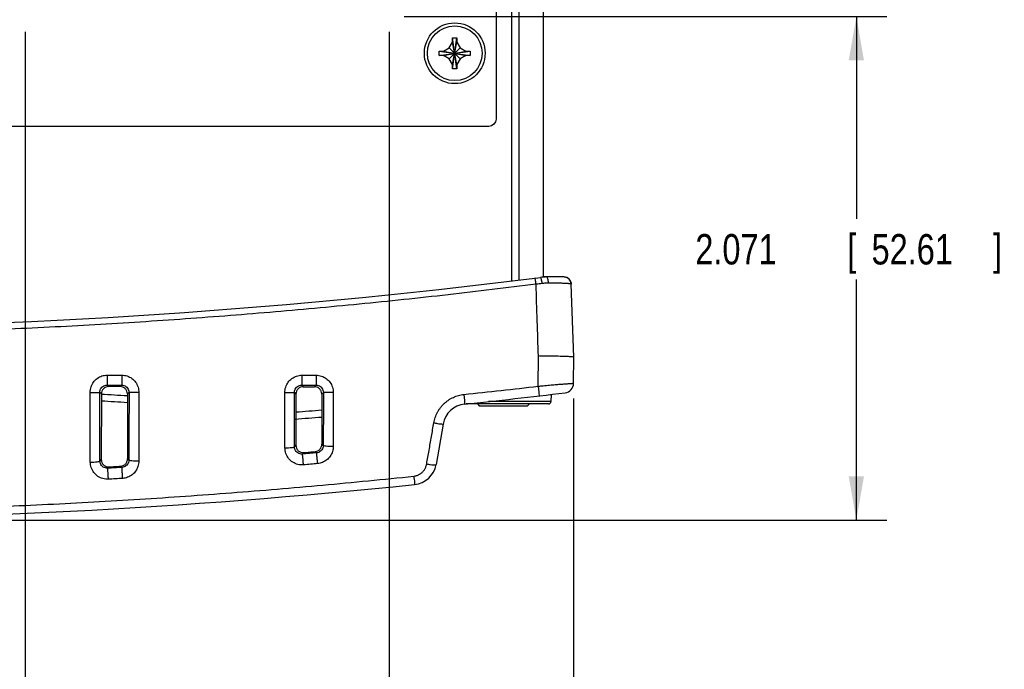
# Model space of a CAD drawing. Header units: inches. Extents: x 0 to 34, y 0 to 22.
# Tile 55 of 111: x 13.2 to 17.2, y 7.3 to 10. Entities that reach past the tile are written whole.
import ezdxf

# ---------------------------------------------------------------- set-up
doc = ezdxf.new("R2010")
doc.units = ezdxf.units.IN
doc.header["$LTSCALE"] = 1.87
doc.header["$MEASUREMENT"] = 0
doc.layers.get('0').update_dxf_attribs({"linetype": 'CONTINUOUS'})
doc.layers.add('DATUMCURVES', color=7, linetype='CONTINUOUS')
doc.layers.add('DIMENSIONS', color=7, linetype='CONTINUOUS')
doc.styles.get("Standard").update_dxf_attribs({"font": 'txt', "width": 0.8})
doc.dimstyles.new('DIMSTYLE_1', dxfattribs={"dimtxt": 0.125, "dimasz": 0.18, "dimexe": 0.18, "dimexo": 0.0625, "dimgap": 0.09, "dimtad": 0, "dimtih": 1, "dimtoh": 1, "dimdec": 3, "dimzin": 4, "dimdsep": 46, "dimtxsty": 'STANDARD', "dimblk": '_FILLED', "dimblk1": '_FILLED', "dimblk2": '_FILLED', "dimcen": 0.09, "dimadec": 0, "dimazin": 0, "dimtp": 0.001, "dimtm": 0.001, "dimtfac": 1, "dimtdec": 3, "dimtofl": 0, "dimtmove": 0, "dimatfit": 3, "dimldrblk": '_FILLED', "dimfxl": 1, "dimtolj": 1, "dimtzin": 4, "dimarcsym": 0})

# ---------------------------------------------------------------- blocks, each defined once
blk = doc.blocks.new('_FILLED')
at = {"color": 0, "linetype": 'BYBLOCK'}
blk.add_solid([(0, 0), (-1, 0.174), (-1, -0.174)], dxfattribs=at)
blk = doc.blocks.new('*D8')
at = {"layer": 'DIMENSIONS', "color": 2, "linetype": 'CONTINUOUS'}
for p, q in [((13.2043, 9.9571), (13.2043, 7.009)), ((14.701, 9.9571), (14.701, 7.009)), ((13.2043, 7.134), (12.8547, 7.134)), ((14.701, 7.134), (15.061, 7.134))]:
    blk.add_line(p, q, dxfattribs=at)
at = {"layer": 'DIMENSIONS', "color": 2, "linetype": 'CONTINUOUS', "xscale": 0.18, "yscale": 0.18, "zscale": 0.18}
blk.add_blockref('_FILLED', (13.2043, 7.134), dxfattribs=at)
at = {"layer": 'DIMENSIONS', "color": 2, "linetype": 'CONTINUOUS', "xscale": 0.18, "yscale": 0.18, "zscale": 0.18, "rotation": 180}
blk.add_blockref('_FILLED', (14.701, 7.134), dxfattribs=at)
at = {"layer": 'DIMENSIONS', "color": 2, "linetype": 'CONTINUOUS', "width": 0.8}
for s, p in [('1.497', (11.4672, 7.0715)), ('[', (12.0922, 7.0715)), ('38.02', (12.1922, 7.0715)), (']', (12.6922, 7.0715))]:
    blk.add_text(s, height=0.125, dxfattribs=at).set_placement(p)
blk = doc.blocks.new('*D9')
at = {"layer": 'DIMENSIONS', "color": 2, "linetype": 'CONTINUOUS'}
for p, q in [((14.701, 9.9571), (14.701, 7.0085)), ((15.46, 8.449), (15.46, 7.0085)), ((14.701, 7.1335), (14.341, 7.1335)), ((15.46, 7.1335), (15.6896, 7.1335))]:
    blk.add_line(p, q, dxfattribs=at)
at = {"layer": 'DIMENSIONS', "color": 2, "linetype": 'CONTINUOUS', "xscale": 0.18, "yscale": 0.18, "zscale": 0.18}
blk.add_blockref('_FILLED', (14.701, 7.1335), dxfattribs=at)
at = {"layer": 'DIMENSIONS', "color": 2, "linetype": 'CONTINUOUS', "xscale": 0.18, "yscale": 0.18, "zscale": 0.18, "rotation": 180}
blk.add_blockref('_FILLED', (15.46, 7.1335), dxfattribs=at)
at = {"layer": 'DIMENSIONS', "color": 2, "linetype": 'CONTINUOUS', "width": 0.8}
for s, p in [('.759', (15.7521, 7.071)), ('[', (16.2771, 7.071)), ('19.28', (16.3771, 7.071)), (']', (16.8771, 7.071))]:
    blk.add_text(s, height=0.125, dxfattribs=at).set_placement(p)
blk = doc.blocks.new('*D11')
at = {"layer": 'DIMENSIONS', "color": 2, "linetype": 'CONTINUOUS'}
for p, q in [((14.7635, 10.0196), (16.7481, 10.0196)), ((16.6231, 10.0196), (16.6231, 9.1875)), ((16.6231, 7.9485), (16.6231, 8.9375)), ((12.0335, 7.9485), (16.7481, 7.9485))]:
    blk.add_line(p, q, dxfattribs=at)
at = {"layer": 'DIMENSIONS', "color": 2, "linetype": 'CONTINUOUS', "xscale": 0.18, "yscale": 0.18, "zscale": 0.18}
for p, rotation in [((16.6231, 10.0196), 90), ((16.6231, 7.9485), 270)]:
    blk.add_blockref('_FILLED', p, dxfattribs=dict(at, rotation=rotation))
at = {"layer": 'DIMENSIONS', "color": 2, "linetype": 'CONTINUOUS', "width": 0.8}
for s, p in [('2.071', (15.9606, 9)), ('[', (16.5856, 9)), ('52.61', (16.6856, 9)), (']', (17.1856, 9))]:
    blk.add_text(s, height=0.125, dxfattribs=at).set_placement(p)

msp = doc.modelspace()

# ---------------------------------------------------------------- linework, layer by layer
at = {"color": 7, "linetype": 'CONTINUOUS'}
for p, q in [((15.206, 8.933), (15.206, 18.554)), ((15.236, 8.9357), (15.236, 18.5514)), ((15.336, 8.9481), (15.336, 18.539)), ((14.962, 9.9325), (14.98, 9.9325)), ((14.98, 9.8045), (14.962, 9.9325)), ((14.962, 9.9145), (14.962, 9.9325)), ((14.962, 9.8045), (14.98, 9.9325)), ((14.98, 9.9325), (14.98, 9.9145)), ((14.925, 9.8775), (14.9484, 9.8911)), ((14.9484, 9.8911), (14.962, 9.9145)), ((14.9484, 9.8911), (14.9935, 9.846)), ((14.9484, 9.846), (14.9935, 9.8911)), ((14.98, 9.8225), (14.962, 9.9145)), ((14.962, 9.8225), (14.98, 9.9145)), ((14.98, 9.9145), (14.9935, 9.8911)), ((14.9935, 9.8911), (15.017, 9.8775)), ((14.907, 9.8595), (15.035, 9.8775)), ((14.907, 9.8775), (14.925, 9.8775)), ((14.907, 9.8775), (15.035, 9.8595)), ((14.907, 9.8595), (14.907, 9.8775)), ((14.925, 9.8595), (14.907, 9.8595)), ((14.925, 9.8595), (15.017, 9.8775)), ((14.925, 9.8775), (15.017, 9.8595)), ((14.9484, 9.846), (14.925, 9.8595)), ((14.962, 9.8225), (14.9484, 9.846)), ((14.9935, 9.846), (14.98, 9.8225)), ((15.017, 9.8595), (14.9935, 9.846)), ((15.017, 9.8775), (15.035, 9.8775)), ((15.035, 9.8595), (15.017, 9.8595)), ((15.035, 9.8775), (15.035, 9.8595)), ((14.962, 9.8045), (14.962, 9.8225)), ((14.98, 9.8045), (14.962, 9.8045)), ((14.98, 9.8225), (14.98, 9.8045)), ((15.4205, 8.9485), (15.336, 8.9485)), ((15.4037, 8.9485), (15.3922, 8.9485)), ((15.4125, 8.9485), (15.4037, 8.9485)), ((15.4205, 8.9485), (15.4262, 8.948)), ((15.4499, 8.9242), (15.4505, 8.9196)), ((15.461, 8.6185), (15.4505, 8.9196)), ((15.3142, 8.4993), (15.3152, 8.6236)), ((15.46, 8.5115), (15.461, 8.6185)), ((13.4719, 8.1872), (13.4714, 8.4739)), ((13.5108, 8.4742), (13.5175, 8.4676)), ((13.5175, 8.4676), (13.5171, 8.1976)), ((13.5409, 8.5041), (13.5475, 8.4975)), ((13.6011, 8.5041), (13.5944, 8.4975)), ((13.631, 8.4741), (13.6244, 8.4675)), ((13.6244, 8.4675), (13.6248, 8.2005)), ((13.6716, 8.4738), (13.671, 8.1908)), ((14.2725, 8.2462), (14.2721, 8.4735)), ((14.3113, 8.4738), (14.3179, 8.4671)), ((14.3179, 8.4671), (14.3177, 8.2562)), ((14.3413, 8.5036), (14.348, 8.497)), ((14.4006, 8.5036), (14.394, 8.497)), ((14.4305, 8.4736), (14.424, 8.467)), ((14.424, 8.467), (14.4242, 8.2604)), ((14.4713, 8.4733), (14.471, 8.2515)), ((15.3568, 8.4265), (15.0175, 8.4265)), ((15.064, 8.4265), (15.072, 8.4185)), ((15.3668, 8.4362), (15.1093, 8.4362)), ((15.278, 8.4265), (15.27, 8.4185)), ((15.3678, 8.4653), (15.3668, 8.4362)), ((15.072, 8.4185), (15.27, 8.4185)), ((14.9235, 8.3438), (14.894, 8.1769)), ((14.3117, 8.2497), (14.3177, 8.2562)), ((14.3445, 8.2201), (14.3502, 8.2263)), ((14.4027, 8.2253), (14.3969, 8.2305)), ((14.4302, 8.255), (14.4242, 8.2604)), ((13.5114, 8.1916), (13.5171, 8.1976)), ((13.6305, 8.1951), (13.6248, 8.2005)), ((13.5434, 8.162), (13.5488, 8.1677)), ((13.602, 8.1654), (13.5966, 8.1705))]:
    msp.add_line(p, q, dxfattribs=at)
for radius in [0.125, 0.1125]:
    msp.add_circle((14.971, 9.8685), radius, dxfattribs=at)
for centre, radius, start, end in [((11.971, 35.486), 26.75, 262.80027, 277.19973), ((15.3486, 8.7485), 0.2, 90, 97.1997), ((15.4205, 8.9185), 0.03, 2, 90.0002), ((15.4205, 8.9185), 0.03, 10.9397, 78.9862), ((15.42, 8.5118), 0.04, 276.8809, 359.5), ((12.5495, 32.2993), 24, 275.88837, 276.88085), ((11.971, -16.5139), 25, 86.20702, 86.45287), ((15.0219, 8.3264), 0.1, 95.8882, 170), ((15.3568, 8.4365), 0.01, 270, 358), ((12.5495, 32.2993), 24, 274.21714, 274.47982), ((14.7956, 8.1943), 0.1, 275.9088, 350), ((11.971, 35.486), 27.5375, 264.09115, 275.90885)]:
    msp.add_arc(centre, radius, start, end, dxfattribs=at)
for points, knots in [([(15.3054, 8.9187), (15.1849, 8.9034), (14.9428, 8.8744), (14.5776, 8.8358), (14.2096, 8.802), (13.8391, 8.7733), (13.4666, 8.7496), (13.0927, 8.7311), (12.7176, 8.7179), (12.3418, 8.71), (11.9656, 8.7074), (11.5895, 8.7101), (11.2137, 8.7182), (10.8386, 8.7316), (10.4647, 8.7502), (10.0923, 8.774), (9.7219, 8.8029), (9.3538, 8.8368), (8.9922, 8.8752), (8.7535, 8.9039), (8.6365, 8.9187)], [0, 0, 0, 0, 0.054496, 0.109427, 0.164722, 0.220316, 0.276147, 0.332159, 0.388303, 0.444531, 0.5008, 0.557069, 0.613296, 0.669436, 0.725444, 0.781269, 0.836855, 0.892141, 0.947101, 1, 1, 1, 1]), ([(15.3054, 8.9187), (15.305, 8.922), (15.3041, 8.9279), (15.3031, 8.9365), (15.3016, 8.9403), (15.3015, 8.9442), (15.3009, 8.9441)], [0, 0, 0, 0, 0.391366, 0.71288, 0.924197, 1, 1, 1, 1]), ([(15.3312, 8.9216), (15.3271, 8.9212), (15.3185, 8.9202), (15.3099, 8.9192), (15.3054, 8.9187)], [0, 0, 0, 0, 0.47676, 1, 1, 1, 1]), ([(15.3152, 8.6236), (15.3137, 8.6715), (15.3104, 8.7699), (15.3071, 8.8682), (15.3054, 8.9187)], [0, 0, 0, 0, 0.487227, 1, 1, 1, 1]), ([(15.3312, 8.9216), (15.3307, 8.925), (15.3297, 8.9311), (15.3277, 8.9393), (15.3261, 8.9439), (15.3243, 8.9471), (15.3235, 8.9469)], [0, 0, 0, 0, 0.380785, 0.695868, 0.907498, 1, 1, 1, 1]), ([(15.3564, 8.923), (15.3537, 8.923), (15.3482, 8.9229), (15.3398, 8.9225), (15.3341, 8.922), (15.3312, 8.9216)], [0, 0, 0, 0, 0.322685, 0.656638, 1, 1, 1, 1]), ([(15.3564, 8.923), (15.3563, 8.9264), (15.3558, 8.9325), (15.3541, 8.9405), (15.3523, 8.946), (15.3497, 8.9485), (15.3486, 8.9485)], [0, 0, 0, 0, 0.363477, 0.666883, 0.879722, 1, 1, 1, 1]), ([(15.4344, 8.9214), (15.4328, 8.9215), (15.4294, 8.9217), (15.424, 8.922), (15.4181, 8.9222), (15.4116, 8.9224), (15.4044, 8.9226), (15.3966, 8.9227), (15.3879, 8.9229), (15.3784, 8.9229), (15.3678, 8.923), (15.3604, 8.923), (15.3564, 8.923)], [0, 0, 0, 0, 0.062667, 0.131807, 0.207226, 0.289979, 0.381526, 0.48228, 0.592428, 0.713419, 0.848483, 1, 1, 1, 1]), ([(15.4426, 8.9208), (15.4413, 8.9209), (15.4386, 8.9211), (15.4359, 8.9213), (15.4344, 8.9214)], [0, 0, 0, 0, 0.466721, 1, 1, 1, 1]), ([(15.4505, 8.9196), (15.4505, 8.9198), (15.4494, 8.9199), (15.4481, 8.9203), (15.4455, 8.9205), (15.4436, 8.9207), (15.4426, 8.9208)], [0, 0, 0, 0, 0.082308, 0.288256, 0.600269, 1, 1, 1, 1]), ([(15.461, 8.6185), (15.4603, 8.6189), (15.4571, 8.62), (15.4484, 8.6202), (15.4328, 8.6214), (15.4095, 8.6219), (15.3803, 8.6227), (15.3589, 8.623), (15.3477, 8.6231)], [0, 0, 0, 0, 0.019341, 0.089408, 0.227201, 0.435926, 0.702975, 1, 1, 1, 1]), ([(13.4714, 8.4739), (13.4714, 8.4814), (13.4737, 8.4964), (13.4839, 8.5165), (13.4997, 8.5324), (13.5195, 8.5425), (13.5341, 8.5449), (13.5414, 8.5448)], [0, 0, 0, 0, 0.202722, 0.404242, 0.603999, 0.802405, 1, 1, 1, 1]), ([(13.5414, 8.5448), (13.5414, 8.5398), (13.5413, 8.5304), (13.5415, 8.5179), (13.5408, 8.5095), (13.5413, 8.5052), (13.5409, 8.5041)], [0, 0, 0, 0, 0.373422, 0.693911, 0.913672, 1, 1, 1, 1]), ([(13.5414, 8.5448), (13.5514, 8.5448), (13.5715, 8.5448), (13.5916, 8.5448), (13.6016, 8.5448)], [0, 0, 0, 0, 0.5, 1, 1, 1, 1]), ([(13.6016, 8.5448), (13.6016, 8.5397), (13.6015, 8.5303), (13.6017, 8.5179), (13.601, 8.5095), (13.6015, 8.5052), (13.6011, 8.5041)], [0, 0, 0, 0, 0.373417, 0.693903, 0.913663, 1, 1, 1, 1]), ([(13.6016, 8.5448), (13.6089, 8.5448), (13.6235, 8.5425), (13.6433, 8.5323), (13.6591, 8.5164), (13.6692, 8.4963), (13.6716, 8.4813), (13.6716, 8.4738)], [0, 0, 0, 0, 0.197749, 0.395881, 0.595459, 0.796901, 1, 1, 1, 1]), ([(14.2721, 8.4735), (14.2721, 8.4809), (14.2744, 8.4959), (14.2846, 8.516), (14.3004, 8.5319), (14.3202, 8.5421), (14.3349, 8.5444), (14.3421, 8.5444)], [0, 0, 0, 0, 0.20269, 0.404161, 0.603903, 0.802343, 1, 1, 1, 1]), ([(14.3421, 8.5444), (14.3421, 8.5393), (14.342, 8.5299), (14.3422, 8.5174), (14.3413, 8.5091), (14.3419, 8.5047), (14.3413, 8.5036)], [0, 0, 0, 0, 0.373334, 0.693757, 0.913512, 1, 1, 1, 1]), ([(14.3421, 8.5444), (14.352, 8.5444), (14.3718, 8.5444), (14.3915, 8.5443), (14.4014, 8.5443)], [0, 0, 0, 0, 0.499999, 1, 1, 1, 1]), ([(14.4014, 8.5443), (14.4014, 8.5393), (14.4013, 8.5299), (14.4015, 8.5173), (14.4005, 8.5091), (14.4012, 8.5046), (14.4006, 8.5036)], [0, 0, 0, 0, 0.373327, 0.693744, 0.913498, 1, 1, 1, 1]), ([(14.4014, 8.5443), (14.4087, 8.5443), (14.4233, 8.542), (14.4431, 8.5318), (14.4588, 8.5159), (14.469, 8.4958), (14.4714, 8.4808), (14.4713, 8.4733)], [0, 0, 0, 0, 0.197683, 0.395778, 0.595362, 0.796843, 1, 1, 1, 1]), ([(15.3142, 8.4993), (15.3189, 8.4998), (15.3281, 8.5007), (15.3417, 8.502), (15.3549, 8.5032), (15.3673, 8.5044), (15.3789, 8.5054), (15.3895, 8.5062), (15.3991, 8.507), (15.4077, 8.5076), (15.4155, 8.5082), (15.4226, 8.5087), (15.4291, 8.5092), (15.435, 8.5096), (15.4404, 8.51), (15.4452, 8.5103), (15.4494, 8.5106), (15.453, 8.5109), (15.4559, 8.5112), (15.458, 8.5113), (15.4593, 8.5115), (15.4599, 8.5115), (15.46, 8.5115)], [0, 0, 0, 0, 0.096146, 0.190118, 0.280793, 0.366758, 0.446621, 0.519309, 0.584523, 0.643162, 0.69646, 0.745078, 0.789405, 0.829749, 0.866318, 0.899308, 0.928578, 0.95356, 0.973606, 0.988206, 0.997045, 1, 1, 1, 1]), ([(13.4714, 8.4739), (13.4763, 8.4739), (13.4855, 8.474), (13.4975, 8.4739), (13.5057, 8.4742), (13.5097, 8.474), (13.5108, 8.4742)], [0, 0, 0, 0, 0.375716, 0.695754, 0.914277, 1, 1, 1, 1]), ([(13.5108, 8.4742), (13.5108, 8.4774), (13.5118, 8.4837), (13.5162, 8.4922), (13.523, 8.4989), (13.5315, 8.5032), (13.5377, 8.5041), (13.5409, 8.5041)], [0, 0, 0, 0, 0.201013, 0.401719, 0.601468, 0.800806, 1, 1, 1, 1]), ([(13.5114, 8.1916), (13.5113, 8.2227), (13.5111, 8.2853), (13.5109, 8.3795), (13.5108, 8.4426), (13.5108, 8.4742)], [0, 0, 0, 0, 0.330752, 0.664051, 1, 1, 1, 1]), ([(13.5475, 8.4975), (13.5436, 8.4975), (13.5357, 8.4959), (13.5257, 8.4893), (13.519, 8.4793), (13.5175, 8.4714), (13.5175, 8.4676)], [0, 0, 0, 0, 0.250631, 0.501117, 0.751025, 1, 1, 1, 1]), ([(13.5409, 8.5041), (13.5509, 8.5041), (13.571, 8.5041), (13.591, 8.5041), (13.6011, 8.5041)], [0, 0, 0, 0, 0.500034, 1, 1, 1, 1]), ([(13.5944, 8.4975), (13.5866, 8.4975), (13.571, 8.4975), (13.5553, 8.4975), (13.5475, 8.4975)], [0, 0, 0, 0, 0.5, 1, 1, 1, 1]), ([(13.6244, 8.4675), (13.6244, 8.4714), (13.6229, 8.4793), (13.6162, 8.4893), (13.6062, 8.4959), (13.5983, 8.4975), (13.5944, 8.4975)], [0, 0, 0, 0, 0.250204, 0.500586, 0.750667, 1, 1, 1, 1]), ([(13.6011, 8.5041), (13.6042, 8.5041), (13.6104, 8.5031), (13.6189, 8.4988), (13.6257, 8.4921), (13.63, 8.4836), (13.631, 8.4772), (13.631, 8.4741)], [0, 0, 0, 0, 0.199141, 0.398019, 0.597508, 0.798109, 1, 1, 1, 1]), ([(13.631, 8.4741), (13.631, 8.4429), (13.631, 8.3806), (13.6308, 8.2876), (13.6306, 8.2259), (13.6305, 8.1951)], [0, 0, 0, 0, 0.335835, 0.669134, 1, 1, 1, 1]), ([(13.6716, 8.4738), (13.6665, 8.4738), (13.6571, 8.4739), (13.6448, 8.4738), (13.6363, 8.4741), (13.6322, 8.4739), (13.631, 8.4741)], [0, 0, 0, 0, 0.373791, 0.694254, 0.913845, 1, 1, 1, 1]), ([(14.2721, 8.4735), (14.277, 8.4735), (14.2861, 8.4735), (14.2981, 8.4735), (14.3062, 8.4738), (14.3102, 8.4735), (14.3113, 8.4737)], [0, 0, 0, 0, 0.376188, 0.69612, 0.91438, 1, 1, 1, 1]), ([(14.3113, 8.4738), (14.3113, 8.4769), (14.3123, 8.4832), (14.3167, 8.4917), (14.3234, 8.4984), (14.3319, 8.5027), (14.3382, 8.5037), (14.3413, 8.5036)], [0, 0, 0, 0, 0.200995, 0.401615, 0.601326, 0.800705, 1, 1, 1, 1]), ([(14.3117, 8.2497), (14.3116, 8.2744), (14.3115, 8.324), (14.3113, 8.3987), (14.3113, 8.4487), (14.3113, 8.4738)], [0, 0, 0, 0, 0.331154, 0.664446, 1, 1, 1, 1]), ([(14.348, 8.497), (14.3441, 8.497), (14.3361, 8.4955), (14.3262, 8.4888), (14.3195, 8.4788), (14.3179, 8.471), (14.3179, 8.4671)], [0, 0, 0, 0, 0.250697, 0.501191, 0.751074, 1, 1, 1, 1]), ([(14.3413, 8.5036), (14.3512, 8.5036), (14.371, 8.5036), (14.3907, 8.5036), (14.4006, 8.5036)], [0, 0, 0, 0, 0.500034, 1, 1, 1, 1]), ([(14.348, 8.497), (14.3556, 8.497), (14.371, 8.497), (14.3863, 8.497), (14.394, 8.497)], [0, 0, 0, 0, 0.499999, 1, 1, 1, 1]), ([(14.424, 8.467), (14.4239, 8.4709), (14.4224, 8.4788), (14.4157, 8.4888), (14.4057, 8.4954), (14.3978, 8.497), (14.394, 8.497)], [0, 0, 0, 0, 0.250233, 0.500637, 0.750712, 1, 1, 1, 1]), ([(14.4006, 8.5036), (14.4037, 8.5036), (14.41, 8.5026), (14.4184, 8.4983), (14.4252, 8.4916), (14.4295, 8.4831), (14.4305, 8.4767), (14.4305, 8.4736)], [0, 0, 0, 0, 0.199041, 0.397872, 0.597378, 0.798038, 1, 1, 1, 1]), ([(14.4305, 8.4736), (14.4305, 8.4491), (14.4305, 8.4004), (14.4304, 8.3275), (14.4302, 8.2791), (14.4302, 8.255)], [0, 0, 0, 0, 0.33545, 0.668784, 1, 1, 1, 1]), ([(14.4713, 8.4733), (14.4663, 8.4733), (14.4568, 8.4734), (14.4444, 8.4733), (14.4359, 8.4736), (14.4317, 8.4734), (14.4305, 8.4736)], [0, 0, 0, 0, 0.373301, 0.693869, 0.913732, 1, 1, 1, 1]), ([(15.0086, 8.4653), (15.0597, 8.4707), (15.1616, 8.4817), (15.2634, 8.4933), (15.3142, 8.4993)], [0, 0, 0, 0, 0.500714, 1, 1, 1, 1]), ([(15.3142, 8.4993), (15.3148, 8.4942), (15.3156, 8.4851), (15.3177, 8.4719), (15.3166, 8.4656), (15.3187, 8.4596), (15.3177, 8.4594)], [0, 0, 0, 0, 0.382306, 0.706442, 0.923175, 1, 1, 1, 1]), ([(14.8851, 8.3487), (14.8857, 8.3525), (14.8874, 8.36), (14.8907, 8.3711), (14.8949, 8.3819), (14.9, 8.3922), (14.9058, 8.4021), (14.9124, 8.4115), (14.9197, 8.4202), (14.9277, 8.4284), (14.9364, 8.4358), (14.9455, 8.4426), (14.9552, 8.4485), (14.9653, 8.4536), (14.9758, 8.4579), (14.9865, 8.4613), (14.9975, 8.4639), (15.0049, 8.4649), (15.0086, 8.4653)], [0, 0, 0, 0, 0.06342, 0.126821, 0.190069, 0.253119, 0.316032, 0.378849, 0.441532, 0.50404, 0.566445, 0.628827, 0.690945, 0.752943, 0.815016, 0.876994, 0.938701, 1, 1, 1, 1]), ([(15.0086, 8.4653), (15.0091, 8.4603), (15.0098, 8.4513), (15.0118, 8.4382), (15.0105, 8.432), (15.0127, 8.426), (15.0117, 8.4259)], [0, 0, 0, 0, 0.383257, 0.707292, 0.923566, 1, 1, 1, 1]), ([(14.8556, 8.1794), (14.8589, 8.1981), (14.8654, 8.2356), (14.8752, 8.2921), (14.8818, 8.3298), (14.8851, 8.3487)], [0, 0, 0, 0, 0.331476, 0.664955, 1, 1, 1, 1]), ([(14.8851, 8.3487), (14.89, 8.3479), (14.8987, 8.3466), (14.9114, 8.3441), (14.9176, 8.3446), (14.9233, 8.3428), (14.9235, 8.3438)], [0, 0, 0, 0, 0.384122, 0.707315, 0.922669, 1, 1, 1, 1]), ([(14.2725, 8.2462), (14.2774, 8.2462), (14.2864, 8.2464), (14.2988, 8.2469), (14.306, 8.2483), (14.3112, 8.2485), (14.3117, 8.2497)], [0, 0, 0, 0, 0.373051, 0.690831, 0.909022, 1, 1, 1, 1]), ([(14.3488, 8.1758), (14.3412, 8.1751), (14.3256, 8.1763), (14.304, 8.1857), (14.2866, 8.2016), (14.2752, 8.2225), (14.2725, 8.2383), (14.2725, 8.2462)], [0, 0, 0, 0, 0.197551, 0.395887, 0.59588, 0.797593, 1, 1, 1, 1]), ([(14.3445, 8.2201), (14.3413, 8.2198), (14.3346, 8.2203), (14.3253, 8.2242), (14.3178, 8.2309), (14.3128, 8.2397), (14.3117, 8.2464), (14.3117, 8.2497)], [0, 0, 0, 0, 0.199451, 0.399052, 0.599114, 0.799617, 1, 1, 1, 1]), ([(14.3177, 8.2562), (14.3177, 8.2521), (14.3194, 8.2437), (14.3269, 8.2333), (14.3378, 8.2269), (14.3462, 8.226), (14.3502, 8.2263)], [0, 0, 0, 0, 0.252634, 0.504383, 0.753534, 1, 1, 1, 1]), ([(14.4027, 8.2253), (14.393, 8.2244), (14.3736, 8.2227), (14.3542, 8.221), (14.3445, 8.2201)], [0, 0, 0, 0, 0.500063, 1, 1, 1, 1]), ([(14.3502, 8.2263), (14.358, 8.227), (14.3736, 8.2284), (14.3892, 8.2298), (14.3969, 8.2305)], [0, 0, 0, 0, 0.499997, 1, 1, 1, 1]), ([(14.3969, 8.2305), (14.4006, 8.2308), (14.4079, 8.2329), (14.4169, 8.2397), (14.4228, 8.2493), (14.4242, 8.2567), (14.4242, 8.2604)], [0, 0, 0, 0, 0.249816, 0.500131, 0.750344, 1, 1, 1, 1]), ([(14.4302, 8.255), (14.4302, 8.252), (14.4292, 8.246), (14.4252, 8.2379), (14.4191, 8.2314), (14.4114, 8.2269), (14.4056, 8.2255), (14.4027, 8.2253)], [0, 0, 0, 0, 0.201411, 0.402242, 0.602437, 0.801826, 1, 1, 1, 1]), ([(14.407, 8.181), (14.4066, 8.1864), (14.4056, 8.1965), (14.4045, 8.2101), (14.4031, 8.2193), (14.4032, 8.2241), (14.4027, 8.2253)], [0, 0, 0, 0, 0.36637, 0.68838, 0.91207, 1, 1, 1, 1]), ([(14.471, 8.2515), (14.471, 8.2445), (14.4688, 8.2303), (14.4597, 8.2111), (14.4454, 8.1956), (14.4274, 8.1849), (14.4138, 8.1816), (14.407, 8.181)], [0, 0, 0, 0, 0.203039, 0.404872, 0.605046, 0.803423, 1, 1, 1, 1]), ([(14.471, 8.2515), (14.4659, 8.2515), (14.4566, 8.2518), (14.4436, 8.2521), (14.4361, 8.2536), (14.4306, 8.2538), (14.4302, 8.255)], [0, 0, 0, 0, 0.37044, 0.689009, 0.908782, 1, 1, 1, 1]), ([(13.4719, 8.1872), (13.4769, 8.1872), (13.4859, 8.1875), (13.4984, 8.1882), (13.5058, 8.1897), (13.511, 8.1904), (13.5114, 8.1916)], [0, 0, 0, 0, 0.371022, 0.687839, 0.90628, 1, 1, 1, 1]), ([(13.5463, 8.1167), (13.5388, 8.1163), (13.5235, 8.1179), (13.5025, 8.1275), (13.4856, 8.1434), (13.4746, 8.164), (13.472, 8.1795), (13.4719, 8.1872)], [0, 0, 0, 0, 0.197256, 0.395518, 0.595621, 0.79752, 1, 1, 1, 1]), ([(13.5434, 8.162), (13.5402, 8.1618), (13.5337, 8.1624), (13.5247, 8.1665), (13.5174, 8.1731), (13.5126, 8.1818), (13.5114, 8.1883), (13.5114, 8.1916)], [0, 0, 0, 0, 0.19917, 0.39873, 0.598938, 0.799626, 1, 1, 1, 1]), ([(13.5171, 8.1976), (13.5171, 8.1936), (13.5188, 8.1853), (13.526, 8.1751), (13.5366, 8.1686), (13.5448, 8.1675), (13.5488, 8.1677)], [0, 0, 0, 0, 0.252061, 0.503406, 0.752892, 1, 1, 1, 1]), ([(13.5966, 8.1705), (13.6004, 8.1707), (13.6079, 8.1726), (13.6172, 8.1794), (13.6233, 8.1892), (13.6248, 8.1967), (13.6248, 8.2005)], [0, 0, 0, 0, 0.249918, 0.500194, 0.75034, 1, 1, 1, 1]), ([(13.6305, 8.1951), (13.6304, 8.1921), (13.6295, 8.186), (13.6253, 8.1778), (13.6189, 8.1712), (13.6109, 8.1669), (13.605, 8.1656), (13.602, 8.1654)], [0, 0, 0, 0, 0.200788, 0.40178, 0.602191, 0.801746, 1, 1, 1, 1]), ([(13.671, 8.1908), (13.671, 8.1836), (13.6688, 8.1692), (13.6592, 8.1497), (13.6444, 8.1341), (13.6258, 8.1236), (13.6119, 8.1206), (13.605, 8.1202)], [0, 0, 0, 0, 0.20311, 0.405041, 0.605255, 0.803556, 1, 1, 1, 1]), ([(13.671, 8.1908), (13.666, 8.1908), (13.6567, 8.1911), (13.6438, 8.1917), (13.6363, 8.1932), (13.6309, 8.1939), (13.6305, 8.1951)], [0, 0, 0, 0, 0.369348, 0.686723, 0.906208, 1, 1, 1, 1]), ([(14.3488, 8.1758), (14.3484, 8.1812), (14.3474, 8.1913), (14.3464, 8.2049), (14.345, 8.2141), (14.345, 8.2189), (14.3445, 8.2201)], [0, 0, 0, 0, 0.366233, 0.688275, 0.912044, 1, 1, 1, 1]), ([(13.602, 8.1654), (13.5923, 8.1649), (13.5727, 8.1637), (13.5532, 8.1626), (13.5434, 8.162)], [0, 0, 0, 0, 0.500072, 1, 1, 1, 1]), ([(13.5463, 8.1167), (13.546, 8.1222), (13.5453, 8.1326), (13.5446, 8.1464), (13.5437, 8.1559), (13.5437, 8.1607), (13.5434, 8.162)], [0, 0, 0, 0, 0.364653, 0.687044, 0.911707, 1, 1, 1, 1]), ([(13.5488, 8.1677), (13.5568, 8.1681), (13.5727, 8.1691), (13.5887, 8.17), (13.5966, 8.1705)], [0, 0, 0, 0, 0.499998, 1, 1, 1, 1]), ([(13.605, 8.1202), (13.6046, 8.1257), (13.604, 8.1361), (13.6032, 8.1498), (13.6023, 8.1594), (13.6023, 8.1641), (13.602, 8.1654)], [0, 0, 0, 0, 0.364747, 0.687117, 0.911727, 1, 1, 1, 1]), ([(14.407, 8.181), (14.3973, 8.1801), (14.3779, 8.1783), (14.3585, 8.1766), (14.3488, 8.1758)], [0, 0, 0, 0, 0.500035, 1, 1, 1, 1]), ([(14.8027, 8.1294), (14.8045, 8.1296), (14.8082, 8.1301), (14.8136, 8.1315), (14.8188, 8.1333), (14.8239, 8.1356), (14.8287, 8.1384), (14.8332, 8.1417), (14.8375, 8.1453), (14.8413, 8.1493), (14.8449, 8.1537), (14.8479, 8.1584), (14.8506, 8.1633), (14.8528, 8.1685), (14.8545, 8.1739), (14.8553, 8.1775), (14.8556, 8.1794)], [0, 0, 0, 0, 0.070864, 0.141766, 0.212729, 0.283755, 0.354871, 0.426098, 0.49746, 0.56896, 0.640557, 0.712235, 0.784058, 0.856006, 0.927995, 1, 1, 1, 1]), ([(14.8556, 8.1794), (14.8605, 8.1785), (14.8693, 8.1772), (14.8817, 8.1758), (14.8884, 8.1759), (14.8939, 8.1759), (14.894, 8.1769)], [0, 0, 0, 0, 0.380463, 0.700452, 0.915225, 1, 1, 1, 1]), ([(9.1392, 8.1294), (9.264, 8.1163), (9.514, 8.0918), (9.8899, 8.0602), (10.2669, 8.0339), (10.6449, 8.0127), (11.0234, 7.9969), (11.4023, 7.9863), (11.7814, 7.981), (12.1606, 7.981), (12.5397, 7.9863), (12.9186, 7.9969), (13.2971, 8.0127), (13.675, 8.0339), (14.0521, 8.0602), (14.428, 8.0918), (14.678, 8.1163), (14.8027, 8.1294)], [0, 0, 0, 0, 0.06631, 0.132812, 0.199446, 0.266168, 0.332946, 0.399757, 0.466584, 0.533416, 0.600244, 0.667054, 0.733832, 0.800554, 0.867189, 0.93369, 1, 1, 1, 1]), ([(13.605, 8.1202), (13.5952, 8.1196), (13.5756, 8.1184), (13.5561, 8.1173), (13.5463, 8.1167)], [0, 0, 0, 0, 0.500039, 1, 1, 1, 1]), ([(14.8027, 8.1294), (14.8032, 8.1249), (14.8037, 8.1169), (14.8057, 8.1054), (14.8045, 8.1), (14.8067, 8.0949), (14.8059, 8.0948)], [0, 0, 0, 0, 0.392135, 0.714601, 0.92621, 1, 1, 1, 1])]:
    msp.add_open_spline(points, degree=3, knots=knots, dxfattribs=at)
for points in [[(15.3263, 8.6234), (15.3226, 8.6235), (15.3189, 8.6235), (15.3152, 8.6236)], [(15.3477, 8.6231), (15.3405, 8.6232), (15.3334, 8.6233), (15.3263, 8.6234)], [(13.5175, 8.4672), (13.553, 8.465), (13.5885, 8.4628), (13.624, 8.4604)], [(14.3179, 8.3935), (14.3533, 8.3961), (14.3887, 8.3988), (14.4241, 8.4016)]]:
    msp.add_open_spline(points, degree=3, dxfattribs=at)
at = {"layer": 'DATUMCURVES', "color": 40, "linetype": 'CONTINUOUS'}
for points in [[(15.1414, 17.7652, 0.8645), (15.1414, 17.3398, 0.8645), (15.1414, 14.6172, 0.8645), (15.1414, 11.8945, 0.8645), (15.1414, 9.5973, 0.8645)], [(15.1114, 9.5673, 0.8645), (14.9854, 9.5673, 0.8645), (14.1791, 9.5673, 0.8645), (13.3728, 9.5673, 0.8645), (12.6925, 9.5673, 0.8645)]]:
    msp.add_open_spline(points, degree=3, knots=[0, 0, 0, 0, 0.15625, 1, 1, 1, 1], dxfattribs=at)
msp.add_open_spline([(15.1414, 9.5973, 0.8645), (15.1414, 9.5832, 0.8645), (15.1255, 9.5673, 0.8645), (15.1114, 9.5673, 0.8645)], degree=3, dxfattribs=at)

# ---------------------------------------------------------------- dimensions: what is measured, and where the dimension line sits
at = {"layer": 'DIMENSIONS', "color": 2, "linetype": 'CONTINUOUS'}
for base, p1, p2, angle, picture, middle in [((16.6231, 7.9485), (14.7635, 10.0196), (12.0335, 7.9485), 270, '*D11', (16.6231, 9.0625)), ((13.2043, 7.134), (14.701, 9.9571), (13.2043, 9.9571), 180, '*D8', (12.1297, 7.134)), ((14.701, 7.1335), (15.46, 8.449), (14.701, 9.9571), 180, '*D9', (16.3646, 7.1335))]:
    dim = msp.add_linear_dim(base=base, p1=p1, p2=p2, angle=angle, dimstyle='DIMSTYLE_1', dxfattribs=at)
    dim.commit()
    dim.dimension.update_dxf_attribs({"geometry": picture, "text_midpoint": middle, "dimtype": 160})

doc.saveas('drawing.dxf')
